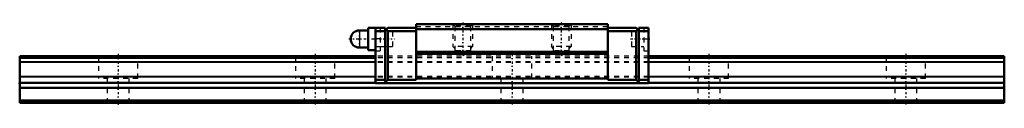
# Model space of a CAD drawing. Header units: millimetres. Extents: x -20 to 180, y 0 to 16.
import ezdxf

# ---------------------------------------------------------------- set-up
doc = ezdxf.new("R2010")
doc.units = ezdxf.units.MM
doc.linetypes.add('Center', pattern=[1.5, 0.45, -0.5, 0.05, -0.5])
doc.linetypes.add('Dashed', pattern=[2, 1, -1])
for name, color, linetype, lineweight in [('2d ConnectionPoints', 7, 'Continuous', 50), ('AM_0', 7, 'Continuous', 50), ('AM_4', 3, 'Continuous', 25), ('AM_5', 3, 'Continuous', 25), ('AM_7', 7, 'Center', 25), ('AM_9', 6, 'Dashed', 25)]:
    doc.layers.add(name, color=color, linetype=linetype, lineweight=lineweight)

# ---------------------------------------------------------------- blocks, each defined once
blk = doc.blocks.new('1_RSX_M1_PB107_grease_nipple_0_in_caj8cn7tqswjt82zerxvfre1o________0')
at = {"layer": 'AM_0'}
for p, q in [((50.75, 14.75), (49, 14.75)), ((52.25, 15.25), (50.75, 15.25)), ((50.75, 15.25), (50.75, 10.75)), ((49, 11.25), (50.75, 11.25)), ((50.75, 10.75), (52.25, 10.75))]:
    blk.add_line(p, q, dxfattribs=at)
blk.add_arc((49, 13), 1.75, 90, 270, dxfattribs=at)
at = {"layer": 'AM_4'}
blk.add_line((49, 14.75), (49, 11.25), dxfattribs=at)
at = {"layer": 'AM_7'}
for p, q in [((49, 11.1625), (49, 14.8375)), ((46.825, 13), (56.175, 13))]:
    blk.add_line(p, q, dxfattribs=at)
at = {"layer": 'AM_9'}
for p, q in [((55.75, 14.5), (52.25, 14.5)), ((55.75, 14.5), (55.75, 11.5)), ((52.25, 11.5), (55.75, 11.5))]:
    blk.add_line(p, q, dxfattribs=at)
blk = doc.blocks.new('2_RSX15M1WUUPB1071_Slider_0_in_caj8cn7tqswjt82zerxvfre1o________0')
at = {"layer": 'AM_0'}
for p, q in [((60.55, 16), (60.55, 4.7)), ((99.45, 16), (60.55, 16)), ((99.45, 16), (99.45, 4.7)), ((52.25, 15.3), (54.25, 15.3)), ((52.25, 15.3), (52.25, 4)), ((52.25, 14.6), (54.25, 14.6)), ((54.75, 15.3), (54.25, 14.8)), ((54.25, 15.3), (54.25, 4.2)), ((54.4, 14.95), (54.75, 14.6)), ((54.75, 15.3), (60.55, 15.3)), ((54.75, 14.6), (60.55, 14.6)), ((54.75, 14.6), (54.75, 4.7)), ((99.45, 15), (60.55, 15)), ((105.25, 15.3), (99.45, 15.3)), ((105.25, 14.6), (99.45, 14.6)), ((105.25, 15.3), (105.75, 14.8)), ((105.6, 14.95), (105.25, 14.6)), ((105.25, 14.6), (105.25, 4.7)), ((107.75, 15.3), (105.75, 15.3)), ((105.75, 4.2), (105.75, 15.3)), ((107.75, 14.6), (105.75, 14.6)), ((107.75, 15.3), (107.75, 4)), ((99.45, 10.4), (60.55, 10.4)), ((99.45, 10), (60.55, 10)), ((52.25, 4.7), (54.25, 4.7)), ((107.75, 4), (52.25, 4)), ((54.25, 4.2), (54.75, 4.7)), ((54.75, 4.7), (60.55, 4.7)), ((99.45, 5), (60.55, 5)), ((105.25, 4.7), (99.45, 4.7)), ((105.25, 4.7), (105.75, 4.2)), ((107.75, 4.7), (105.75, 4.7))]:
    blk.add_line(p, q, dxfattribs=at)
at = {"layer": 'AM_5', "linetype": 'Dashed'}
for p, q in [((68, 16), (68, 11.5)), ((88, 16), (88, 11.5)), ((92, 16), (92, 11.5)), ((72, 16), (72, 11.5)), ((72, 11.5), (68, 11.5)), ((68.38, 11.05), (68, 11.5)), ((71.62, 11.05), (72, 11.5)), ((92, 11.5), (88, 11.5)), ((88.38, 11.05), (88, 11.5)), ((91.62, 11.05), (92, 11.5))]:
    blk.add_line(p, q, dxfattribs=at)
at = {"layer": 'AM_7'}
for p, q in [((70, 16.32), (70, 9.35)), ((90, 16.32), (90, 9.35)), ((104.08, 13), (107.92, 13))]:
    blk.add_line(p, q, dxfattribs=at)
at = {"layer": 'AM_9'}
for p, q in [((68, 16), (68.38, 15.62)), ((71.62, 15.62), (72, 16)), ((88, 16), (88.38, 15.62)), ((91.62, 15.62), (92, 16)), ((53.25, 15.3), (53.25, 10.6)), ((55.75, 14.5), (53.25, 14.5)), ((55.75, 14.5), (55.75, 11.5)), ((99.45, 15.5), (60.55, 15.5)), ((68.38, 15.62), (68.38, 10.6)), ((71.62, 15.62), (68.38, 15.62)), ((71.62, 10.6), (71.62, 15.62)), ((88.38, 15.62), (88.38, 10.6)), ((91.62, 15.62), (88.38, 15.62)), ((91.62, 10.6), (91.62, 15.62)), ((106.75, 14.5), (104.25, 14.5)), ((104.25, 14.5), (104.25, 11.5)), ((106.75, 15.3), (106.75, 10.6)), ((53.25, 13), (52.25, 13)), ((106.75, 13), (107.75, 13)), ((52.25, 10.6), (53.25, 10.6)), ((53.25, 11.5), (55.75, 11.5)), ((68.38, 10.6), (70, 9.66)), ((71.62, 10.6), (68.38, 10.6)), ((70, 9.66), (71.62, 10.6)), ((88.38, 10.6), (90, 9.66)), ((91.62, 10.6), (88.38, 10.6)), ((90, 9.66), (91.62, 10.6)), ((104.25, 11.5), (106.75, 11.5)), ((106.75, 10.6), (107.75, 10.6)), ((107.75, 9.5), (52.25, 9.5)), ((107.75, 9.2), (52.25, 9.2)), ((107.75, 8.33), (52.25, 8.33)), ((107.75, 8.2), (52.25, 8.2)), ((107.75, 5.4), (52.25, 5.4)), ((107.75, 5.27), (52.25, 5.27)), ((107.75, 4.1), (52.25, 4.1))]:
    blk.add_line(p, q, dxfattribs=at)
blk = doc.blocks.new('3_RSX15M1W20020_Track_0_in_caj8cn7tqswjt82zerxvfre1o________0')
at = {"layer": 'AM_0'}
for p, q in [((52.25, 9.5), (-20, 9.5)), ((-20, 9.5), (-20, 0)), ((52.25, 9.2), (-20, 9.2)), ((180, 9.5), (107.75, 9.5)), ((180, 9.2), (107.75, 9.2)), ((180, 9.5), (180, 0)), ((52.25, 4.1), (-20, 4.1)), ((180, 4.1), (107.75, 4.1)), ((180, 3.1), (-20, 3.1)), ((180, 0.5), (-20, 0.5)), ((180, 0), (-20, 0))]:
    blk.add_line(p, q, dxfattribs=at)
at = {"layer": 'AM_4'}
for p, q in [((52.25, 8.33), (-20, 8.33)), ((52.25, 8.2), (-20, 8.2)), ((180, 8.33), (107.75, 8.33)), ((180, 8.2), (107.75, 8.2)), ((52.25, 5.4), (-20, 5.4)), ((52.25, 5.27), (-20, 5.27)), ((180, 5.4), (107.75, 5.4)), ((180, 5.27), (107.75, 5.27))]:
    blk.add_line(p, q, dxfattribs=at)
at = {"layer": 'AM_7'}
for p, q in [((0, 9.97), (0, -0.47)), ((40, 9.97), (40, -0.47)), ((80, 9.97), (80, -0.47)), ((120, 9.97), (120, -0.47)), ((160, 9.97), (160, -0.47))]:
    blk.add_line(p, q, dxfattribs=at)
at = {"layer": 'AM_9'}
for p, q in [((-4, 9.5), (-4, 5)), ((4, 5), (4, 9.5)), ((36, 9.5), (36, 5)), ((44, 5), (44, 9.5)), ((107.75, 9.5), (52.25, 9.5)), ((107.75, 9.2), (52.25, 9.2)), ((107.75, 8.33), (52.25, 8.33)), ((107.75, 8.2), (52.25, 8.2)), ((76, 9.5), (76, 5)), ((84, 5), (84, 9.5)), ((116, 9.5), (116, 5)), ((124, 5), (124, 9.5)), ((156, 9.5), (156, 5)), ((164, 5), (164, 9.5)), ((4, 5), (-4, 5)), ((-2.25, 5), (-2.25, 0)), ((2.25, 0), (2.25, 5)), ((44, 5), (36, 5)), ((37.75, 5), (37.75, 0)), ((42.25, 0), (42.25, 5)), ((107.75, 5.4), (52.25, 5.4)), ((107.75, 5.27), (52.25, 5.27)), ((107.75, 4.1), (52.25, 4.1)), ((77.75, 5), (77.75, 0)), ((82.25, 0), (82.25, 5)), ((124, 5), (116, 5)), ((117.75, 5), (117.75, 0)), ((122.25, 0), (122.25, 5)), ((164, 5), (156, 5)), ((157.75, 5), (157.75, 0)), ((162.25, 0), (162.25, 5))]:
    blk.add_line(p, q, dxfattribs=at)

msp = doc.modelspace()

# ---------------------------------------------------------------- linework, layer by layer
at = {"layer": '2d ConnectionPoints'}
for p in [(52.25, 13), (107.75, 13), (-20, 4), (80, 4), (0, 0), (0, 0)]:
    msp.add_point(p, dxfattribs=at)

# ---------------------------------------------------------------- block references
for name in ['2_RSX15M1WUUPB1071_Slider_0_in_caj8cn7tqswjt82zerxvfre1o________0', '1_RSX_M1_PB107_grease_nipple_0_in_caj8cn7tqswjt82zerxvfre1o________0', '3_RSX15M1W20020_Track_0_in_caj8cn7tqswjt82zerxvfre1o________0']:
    msp.add_blockref(name, (0, 0))

doc.saveas('drawing.dxf')
